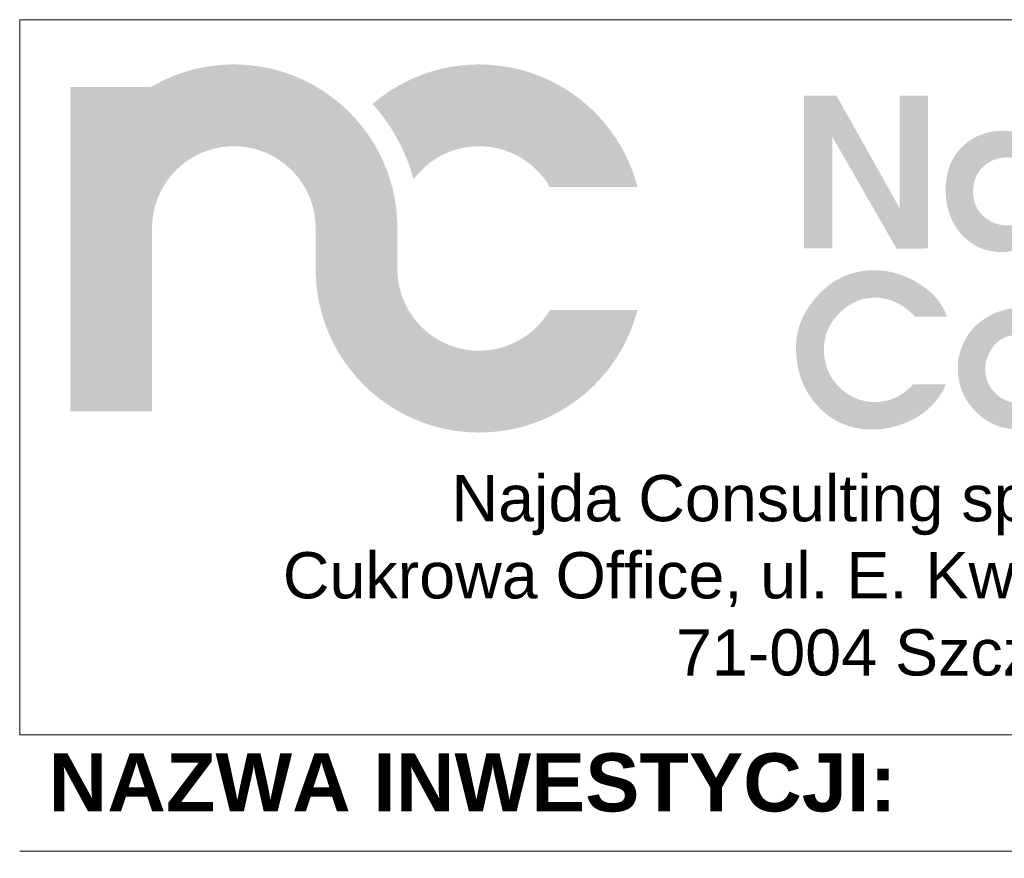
# Model space of a CAD drawing. Header units: millimetres. Extents: x 8949 to 18258, y -1077 to 30686.
# Tile 85 of 89: x 15799 to 16140, y 28786 to 29076. Entities that reach past the tile are written whole.
import ezdxf

# ---------------------------------------------------------------- set-up
doc = ezdxf.new("R2010")
doc.units = ezdxf.units.MM
doc.set_wipeout_variables(frame=1)
doc.layers.add('0A_OCIEPLENIE', color=30, linetype='Continuous', lineweight=9)
doc.layers.add('0A_TABELKA', color=7, linetype='Continuous', lineweight=0)
doc.styles.add('Arial', font='arial.ttf')

# ---------------------------------------------------------------- blocks, each defined once
blk = doc.blocks.new('G$C46E6ED60')
at = {"true_color": 0x142354}
for points in [[(209.95, 38.88), (206.36, 39), (202.83, 39.36), (199.37, 39.95), (195.99, 40.76), (192.71, 41.78), (189.52, 43.01), (186.43, 44.43), (183.46, 46.05), (180.6, 47.85), (177.87, 49.82), (175.28, 51.96), (172.83, 54.26), (170.54, 56.7), (168.4, 59.3), (166.43, 62.02), (164.63, 64.88), (163.01, 67.85), (161.59, 70.94), (160.36, 74.13), (159.34, 77.42), (158.53, 80.79), (157.94, 84.25), (157.58, 87.78), (157.46, 91.37), (157.46, 117.61), (157.46, 117.65), (157.46, 117.86), (157.46, 118.08), (157.46, 118.29), (157.46, 118.51), (157.46, 118.72), (157.45, 118.94), (157.45, 119.16), (157.45, 119.37), (157.44, 119.58), (157.44, 119.8), (157.43, 120.01), (157.43, 120.23), (157.42, 120.44), (157.41, 120.66), (157.41, 120.87), (157.4, 121.08), (157.39, 121.3), (157.38, 121.51), (157.38, 121.73), (157.37, 121.94), (157.36, 122.15), (157.35, 122.37), (157.34, 122.58), (157.33, 122.8), (157.33, 122.88), (157.32, 122.96), (157.32, 123.04), (157.31, 123.12), (157.31, 123.21), (157.3, 123.29), (157.3, 123.37), (157.29, 123.45), (157.29, 123.53), (157.28, 123.61), (157.27, 123.7), (157.27, 123.78), (157.26, 123.86), (157.26, 123.94), (157.25, 124.02), (157.24, 124.1), (157.24, 124.18), (157.23, 124.27), (157.22, 124.35), (157.22, 124.43), (157.21, 124.51), (157.2, 124.59), (157.2, 124.67), (157.19, 124.75), (157.18, 124.88), (157.17, 125.01), (157.17, 125.14), (157.16, 125.28), (157.15, 125.41), (157.14, 125.54), (157.13, 125.67), (157.12, 125.8), (157.11, 125.93), (157.1, 126.06), (157.1, 126.19), (157.09, 126.33), (157.08, 126.46), (157.07, 126.59), (157.06, 126.72), (157.05, 126.85), (157.04, 126.98), (157.03, 127.11), (157.02, 127.24), (157, 127.37), (156.99, 127.5), (156.98, 127.63), (156.97, 127.76), (156.96, 127.89), (156.95, 127.99), (156.94, 128.09), (156.93, 128.19), (156.92, 128.29), (156.9, 128.38), (156.89, 128.48), (156.88, 128.58), (156.87, 128.68), (156.86, 128.77), (156.85, 128.87), (156.84, 128.97), (156.83, 129.07), (156.82, 129.16), (156.8, 129.26), (156.79, 129.36), (156.78, 129.46), (156.77, 129.55), (156.76, 129.65), (156.75, 129.75), (156.73, 129.84), (156.72, 129.94), (156.71, 130.04), (156.7, 130.14), (156.69, 130.23), (156.67, 130.34), (156.66, 130.46), (156.64, 130.57), (156.63, 130.68), (156.62, 130.79), (156.6, 130.9), (156.59, 131.02), (156.57, 131.13), (156.56, 131.24), (156.55, 131.35), (156.53, 131.46), (156.52, 131.57), (156.5, 131.69), (156.49, 131.8), (156.48, 131.91), (156.46, 132.02), (156.45, 132.13), (156.43, 132.24), (156.42, 132.35), (156.4, 132.46), (156.39, 132.57), (156.38, 132.68), (156.36, 132.79), (156.35, 132.9), (156.33, 133.01), (156.31, 133.11), (156.3, 133.22), (156.28, 133.33), (156.27, 133.43), (156.25, 133.54), (156.23, 133.64), (156.22, 133.75), (156.2, 133.86), (156.18, 133.96), (156.16, 134.07), (156.15, 134.17), (156.13, 134.28), (156.11, 134.38), (156.09, 134.49), (156.07, 134.6), (156.06, 134.7), (156.04, 134.81), (156.02, 134.91), (156, 135.02), (155.98, 135.13), (155.96, 135.23), (155.94, 135.34), (155.93, 135.44), (155.91, 135.54), (155.89, 135.64), (155.87, 135.74), (155.86, 135.84), (155.84, 135.93), (155.82, 136.03), (155.81, 136.13), (155.79, 136.23), (155.77, 136.33), (155.75, 136.43), (155.74, 136.53), (155.72, 136.63), (155.7, 136.72), (155.68, 136.82), (155.67, 136.92), (155.65, 137.02), (155.63, 137.12), (155.61, 137.22), (155.59, 137.32), (155.58, 137.41), (155.56, 137.51), (155.54, 137.61), (155.52, 137.71), (155.5, 137.81), (155.48, 137.92), (155.45, 138.03), (155.43, 138.14), (155.41, 138.26), (155.39, 138.37), (155.36, 138.48), (155.34, 138.59), (155.32, 138.7), (155.3, 138.82), (155.27, 138.93), (155.25, 139.04), (155.23, 139.15), (155.2, 139.26), (155.18, 139.37), (155.15, 139.49), (155.13, 139.6), (155.11, 139.71), (155.08, 139.82), (155.06, 139.93), (155.04, 140.04), (155.01, 140.15), (154.99, 140.26), (154.96, 140.38), (154.94, 140.49), (154.92, 140.58), (154.9, 140.67), (154.88, 140.76), (154.86, 140.84), (154.84, 140.93), (154.82, 141.02), (154.8, 141.11), (154.78, 141.2), (154.76, 141.29), (154.74, 141.38), (154.71, 141.47), (154.69, 141.56), (154.67, 141.65), (154.65, 141.74), (154.63, 141.83), (154.61, 141.92), (154.59, 142), (154.57, 142.09), (154.55, 142.18), (154.53, 142.27), (154.51, 142.36), (154.49, 142.45), (154.46, 142.54), (154.44, 142.63), (154.41, 142.74), (154.38, 142.86), (154.35, 142.97), (154.32, 143.09), (154.3, 143.2), (154.27, 143.32), (154.24, 143.43), (154.21, 143.55), (154.18, 143.67), (154.15, 143.78), (154.12, 143.9), (154.09, 144.01), (154.06, 144.13), (154.03, 144.24), (154, 144.36), (153.97, 144.48), (153.94, 144.59), (153.9, 144.71), (153.87, 144.82), (153.84, 144.94), (153.81, 145.05), (153.78, 145.17), (153.75, 145.28), (153.72, 145.4), (153.7, 145.48), (153.67, 145.56), (153.65, 145.64), (153.63, 145.72), (153.61, 145.8), (153.59, 145.88), (153.56, 145.96), (153.54, 146.04), (153.52, 146.12), (153.5, 146.2), (153.47, 146.28), (153.45, 146.36), (153.43, 146.44), (153.4, 146.52), (153.38, 146.6), (153.36, 146.68), (153.33, 146.76), (153.31, 146.84), (153.29, 146.92), (153.26, 147), (153.24, 147.08), (153.22, 147.16), (153.19, 147.24), (153.17, 147.32), (153.13, 147.44), (153.1, 147.56), (153.06, 147.68), (153.03, 147.8), (152.99, 147.93), (152.96, 148.05), (152.92, 148.17), (152.88, 148.29), (152.85, 148.41), (152.81, 148.53), (152.77, 148.65), (152.74, 148.77), (152.7, 148.89), (152.66, 149.01), (152.62, 149.13), (152.59, 149.25), (152.55, 149.37), (152.51, 149.49), (152.47, 149.61), (152.43, 149.73), (152.39, 149.85), (152.36, 149.97), (152.32, 150.09), (152.28, 150.21), (152.26, 150.28), (152.23, 150.35), (152.21, 150.42), (152.19, 150.49), (152.16, 150.55), (152.14, 150.62), (152.12, 150.69), (152.09, 150.76), (152.07, 150.83), (152.05, 150.9), (152.02, 150.97), (152, 151.04), (151.98, 151.11), (151.95, 151.18), (151.93, 151.25), (151.91, 151.32), (151.88, 151.39), (151.86, 151.45), (151.83, 151.52), (151.81, 151.59), (151.79, 151.66), (151.76, 151.73), (151.74, 151.8), (151.71, 151.87), (151.67, 152), (151.62, 152.12), (151.58, 152.25), (151.54, 152.38), (151.49, 152.5), (151.45, 152.63), (151.4, 152.76), (151.36, 152.89), (151.31, 153.01), (151.27, 153.14), (151.22, 153.27), (151.18, 153.39), (151.13, 153.52), (151.09, 153.65), (151.04, 153.77), (151, 153.9), (150.95, 154.02), (150.9, 154.15), (150.86, 154.28), (150.81, 154.4), (150.76, 154.53), (150.72, 154.65), (150.67, 154.78), (150.62, 154.91), (150.6, 154.96), (150.58, 155.02), (150.56, 155.07), (150.54, 155.13), (150.51, 155.18), (150.49, 155.24), (150.47, 155.29), (150.45, 155.35), (150.43, 155.41), (150.41, 155.46), (150.38, 155.52), (150.36, 155.57), (150.34, 155.63), (150.32, 155.68), (150.29, 155.74), (150.27, 155.79), (150.25, 155.85), (150.23, 155.9), (150.21, 155.96), (150.18, 156.01), (150.16, 156.07), (150.14, 156.12), (150.12, 156.18), (150.1, 156.23), (150.04, 156.37), (149.99, 156.51), (149.93, 156.64), (149.88, 156.78), (149.82, 156.92), (149.77, 157.05), (149.71, 157.19), (149.66, 157.33), (149.6, 157.46), (149.55, 157.6), (149.49, 157.73), (149.44, 157.87), (149.38, 158.01), (149.33, 158.14), (149.27, 158.28), (149.22, 158.41), (149.16, 158.55), (149.1, 158.68), (149.05, 158.82), (148.99, 158.95), (148.93, 159.09), (148.88, 159.22), (148.82, 159.36), (148.76, 159.5), (148.74, 159.53), (148.73, 159.57), (148.71, 159.6), (148.7, 159.64), (148.68, 159.67), (148.66, 159.71), (148.65, 159.74), (148.63, 159.78), (148.61, 159.81), (148.6, 159.85), (148.58, 159.88), (148.56, 159.92), (148.55, 159.95), (148.53, 159.99), (148.52, 160.02), (148.5, 160.06), (148.48, 160.09), (148.47, 160.13), (148.45, 160.16), (148.43, 160.2), (148.42, 160.23), (148.4, 160.27), (148.38, 160.31), (148.37, 160.34), (147.13, 163.01), (145.83, 165.63), (144.45, 168.21), (143.01, 170.75), (141.49, 173.24), (139.91, 175.69), (138.27, 178.09), (136.56, 180.44), (134.79, 182.75), (132.95, 185), (131.06, 187.2), (129.1, 189.34), (127.09, 191.43), (125.02, 193.46), (122.9, 195.44), (120.72, 197.36), (118.49, 199.22), (116.21, 201.01), (113.88, 202.75), (111.5, 204.42), (109.07, 206.02), (106.59, 207.56), (104.07, 209.04), (101.5, 210.44), (101.48, 210.45), (101.45, 210.47), (101.42, 210.48), (101.4, 210.49), (101.37, 210.51), (101.34, 210.52), (101.32, 210.54), (101.29, 210.55), (101.27, 210.56), (101.24, 210.58), (101.21, 210.59), (101.19, 210.6), (101.16, 210.62), (101.13, 210.63), (101.11, 210.64), (101.08, 210.66), (101.06, 210.67), (101.03, 210.68), (101, 210.7), (100.98, 210.71), (100.95, 210.72), (100.92, 210.74), (100.9, 210.75), (100.87, 210.76), (100.7, 210.85), (100.53, 210.94), (100.36, 211.03), (100.2, 211.11), (100.03, 211.2), (99.86, 211.29), (99.69, 211.37), (99.52, 211.46), (99.35, 211.54), (99.18, 211.63), (99.01, 211.72), (98.84, 211.8), (98.67, 211.88), (98.49, 211.97), (98.32, 212.05), (98.15, 212.14), (97.98, 212.22), (97.81, 212.3), (97.64, 212.38), (97.47, 212.46), (97.3, 212.55), (97.12, 212.63), (96.95, 212.71), (96.78, 212.79), (96.73, 212.81), (96.69, 212.83), (96.64, 212.85), (96.6, 212.87), (96.55, 212.89), (96.5, 212.91), (96.46, 212.93), (96.41, 212.96), (96.36, 212.98), (96.32, 213), (96.27, 213.02), (96.23, 213.04), (96.18, 213.06), (96.13, 213.08), (96.09, 213.1), (96.04, 213.12), (95.99, 213.14), (95.95, 213.16), (95.9, 213.18), (95.86, 213.2), (95.81, 213.22), (95.76, 213.24), (95.72, 213.26), (95.67, 213.28), (95.52, 213.35), (95.36, 213.42), (95.21, 213.5), (95.05, 213.57), (94.9, 213.63), (94.74, 213.7), (94.58, 213.77), (94.43, 213.84), (94.27, 213.91), (94.12, 213.98), (93.96, 214.05), (93.8, 214.11), (93.65, 214.18), (93.49, 214.25), (93.33, 214.32), (93.18, 214.38), (93.02, 214.45), (92.86, 214.52), (92.7, 214.58), (92.54, 214.65), (92.39, 214.71), (92.23, 214.78), (92.07, 214.84), (91.91, 214.91), (91.85, 214.93), (91.79, 214.95), (91.74, 214.98), (91.68, 215), (91.62, 215.03), (91.56, 215.05), (91.5, 215.07), (91.44, 215.1), (91.38, 215.12), (91.32, 215.14), (91.27, 215.17), (91.21, 215.19), (91.15, 215.21), (91.09, 215.24), (91.03, 215.26), (90.97, 215.28), (90.91, 215.3), (90.85, 215.33), (90.79, 215.35), (90.73, 215.37), (90.67, 215.4), (90.61, 215.42), (90.55, 215.44), (90.5, 215.47), (90.35, 215.52), (90.2, 215.58), (90.05, 215.64), (89.9, 215.69), (89.75, 215.75), (89.61, 215.8), (89.46, 215.86), (89.31, 215.92), (89.16, 215.97), (89.01, 216.03), (88.87, 216.08), (88.72, 216.14), (88.57, 216.19), (88.42, 216.25), (88.27, 216.3), (88.13, 216.35), (87.98, 216.41), (87.83, 216.46), (87.68, 216.51), (87.53, 216.57), (87.38, 216.62), (87.23, 216.67), (87.08, 216.72), (86.94, 216.77), (86.87, 216.8), (86.8, 216.82), (86.73, 216.85), (86.66, 216.87), (86.59, 216.89), (86.52, 216.92), (86.45, 216.94), (86.38, 216.97), (86.31, 216.99), (86.24, 217.01), (86.17, 217.04), (86.1, 217.06), (86.04, 217.09), (85.97, 217.11), (85.9, 217.13), (85.83, 217.16), (85.76, 217.18), (85.69, 217.2), (85.62, 217.23), (85.55, 217.25), (85.48, 217.27), (85.41, 217.3), (85.34, 217.32), (85.27, 217.34), (85.12, 217.39), (84.98, 217.44), (84.84, 217.48), (84.7, 217.53), (84.55, 217.57), (84.41, 217.62), (84.27, 217.66), (84.12, 217.71), (83.98, 217.75), (83.84, 217.8), (83.7, 217.84), (83.55, 217.89), (83.41, 217.93), (83.27, 217.98), (83.12, 218.02), (82.98, 218.06), (82.84, 218.11), (82.69, 218.15), (82.55, 218.19), (82.4, 218.24), (82.26, 218.28), (82.12, 218.32), (81.97, 218.36), (81.83, 218.41), (81.75, 218.43), (81.68, 218.45), (81.6, 218.47), (81.52, 218.49), (81.45, 218.52), (81.37, 218.54), (81.29, 218.56), (81.22, 218.58), (81.14, 218.6), (81.06, 218.62), (80.98, 218.65), (80.91, 218.67), (80.83, 218.69), (80.75, 218.71), (80.68, 218.73), (80.6, 218.76), (80.52, 218.78), (80.44, 218.8), (80.37, 218.82), (80.29, 218.84), (80.21, 218.86), (80.13, 218.89), (80.06, 218.91), (79.98, 218.93), (79.84, 218.97), (79.7, 219), (79.56, 219.04), (79.42, 219.08), (79.28, 219.11), (79.14, 219.15), (79, 219.19), (78.86, 219.22), (78.72, 219.26), (78.58, 219.29), (78.44, 219.33), (78.3, 219.36), (78.16, 219.4), (78.02, 219.43), (77.87, 219.47), (77.73, 219.5), (77.59, 219.54), (77.45, 219.57), (77.31, 219.61), (77.17, 219.64), (77.03, 219.68), (76.88, 219.71), (76.74, 219.74), (76.6, 219.78), (76.52, 219.8), (76.44, 219.82), (76.36, 219.84), (76.27, 219.86), (76.19, 219.87), (76.11, 219.89), (76.03, 219.91), (75.94, 219.93), (75.86, 219.95), (75.78, 219.97), (75.7, 219.99), (75.61, 220.01), (75.53, 220.03), (75.45, 220.05), (75.37, 220.07), (75.28, 220.09), (75.2, 220.1), (75.12, 220.12), (75.03, 220.14), (74.95, 220.16), (74.87, 220.18), (74.79, 220.2), (74.7, 220.21), (74.62, 220.23), (74.48, 220.26), (74.34, 220.29), (74.2, 220.32), (74.06, 220.35), (73.92, 220.38), (73.78, 220.41), (73.64, 220.44), (73.5, 220.46), (73.36, 220.49), (73.22, 220.52), (73.08, 220.55), (72.94, 220.57), (72.8, 220.6), (72.66, 220.63), (72.52, 220.65), (72.37, 220.68), (72.23, 220.71), (72.09, 220.73), (71.95, 220.76), (71.81, 220.78), (71.67, 220.81), (71.53, 220.83), (71.38, 220.86), (71.24, 220.89), (71.16, 220.9), (71.07, 220.92), (70.98, 220.93), (70.9, 220.95), (70.81, 220.96), (70.73, 220.98), (70.64, 220.99), (70.56, 221.01), (70.47, 221.03), (70.38, 221.04), (70.3, 221.06), (70.21, 221.07), (70.13, 221.09), (70.04, 221.1), (69.96, 221.12), (69.87, 221.13), (69.79, 221.15), (69.7, 221.16), (69.62, 221.18), (69.53, 221.19), (69.45, 221.21), (69.36, 221.22), (69.28, 221.24), (69.19, 221.25), (69.05, 221.27), (68.9, 221.3), (68.76, 221.32), (68.62, 221.34), (68.47, 221.36), (68.33, 221.38), (68.18, 221.4), (68.04, 221.42), (67.89, 221.45), (67.75, 221.47), (67.6, 221.49), (67.46, 221.51), (67.31, 221.52), (67.17, 221.54), (67.02, 221.56), (66.88, 221.58), (66.73, 221.6), (66.59, 221.62), (66.44, 221.64), (66.3, 221.66), (66.15, 221.68), (66.01, 221.69), (65.86, 221.71), (65.72, 221.73), (65.63, 221.74), (65.55, 221.75), (65.47, 221.76), (65.38, 221.78), (65.3, 221.79), (65.21, 221.8), (65.13, 221.81), (65.04, 221.82), (64.96, 221.83), (64.87, 221.84), (64.79, 221.85), (64.71, 221.86), (64.62, 221.88), (64.54, 221.89), (64.45, 221.9), (64.37, 221.91), (64.28, 221.92), (64.2, 221.93), (64.11, 221.94), (64.03, 221.95), (63.95, 221.96), (63.86, 221.97), (63.78, 221.98), (63.69, 221.98), (63.54, 222), (63.38, 222.02), (63.22, 222.03), (63.06, 222.05), (62.91, 222.07), (62.75, 222.08), (62.59, 222.1), (62.43, 222.11), (62.27, 222.12), (62.11, 222.14), (61.96, 222.15), (61.8, 222.16), (61.64, 222.17), (61.48, 222.19), (61.32, 222.2), (61.16, 222.21), (61, 222.22), (60.84, 222.23), (60.68, 222.24), (60.53, 222.26), (60.37, 222.27), (60.21, 222.28), (60.05, 222.29), (59.89, 222.3), (59.82, 222.3), (59.74, 222.31), (59.67, 222.32), (59.6, 222.32), (59.52, 222.33), (59.45, 222.33), (59.37, 222.34), (59.3, 222.35), (59.23, 222.35), (59.15, 222.36), (59.08, 222.37), (59.01, 222.37), (58.93, 222.38), (58.86, 222.38), (58.78, 222.39), (58.71, 222.4), (58.64, 222.4), (58.56, 222.41), (58.49, 222.41), (58.41, 222.42), (58.34, 222.42), (58.27, 222.43), (58.19, 222.43), (58.12, 222.44), (57.88, 222.45), (57.65, 222.46), (57.42, 222.47), (57.18, 222.48), (56.95, 222.49), (56.71, 222.5), (56.48, 222.51), (56.25, 222.52), (56.01, 222.53), (55.78, 222.54), (55.54, 222.54), (55.31, 222.55), (55.07, 222.56), (54.84, 222.56), (54.6, 222.57), (54.37, 222.57), (54.13, 222.57), (53.9, 222.58), (53.66, 222.58), (53.42, 222.58), (53.19, 222.58), (52.95, 222.59), (52.71, 222.59), (52.48, 222.59), (50.07, 222.56), (47.67, 222.48), (45.28, 222.34), (42.91, 222.16), (40.55, 221.92), (38.21, 221.62), (35.89, 221.28), (33.58, 220.89), (31.3, 220.44), (29.02, 219.95), (26.77, 219.41), (24.54, 218.82), (22.33, 218.18), (20.13, 217.5), (17.96, 216.76), (15.81, 215.99), (13.68, 215.17), (11.57, 214.3), (9.49, 213.39), (7.43, 212.43), (5.4, 211.44), (3.39, 210.4), (1.4, 209.32), (-0.56, 208.2), (-52.49, 208.2), (-52.49, 117.87), (-52.49, 117.86), (-52.49, 117.85), (-52.49, 117.84), (-52.49, 117.83), (-52.49, 117.82), (-52.49, 117.8), (-52.49, 117.79), (-52.49, 117.78), (-52.49, 117.77), (-52.49, 117.76), (-52.49, 117.75), (-52.49, 117.74), (-52.49, 117.73), (-52.49, 117.72), (-52.49, 117.71), (-52.49, 117.7), (-52.49, 117.69), (-52.49, 117.68), (-52.5, 117.67), (-52.5, 117.66), (-52.5, 117.64), (-52.5, 117.63), (-52.5, 117.62), (-52.5, 117.61), (-52.49, 117.61), (-52.49, 0), (0, 0), (0, 117.74), (0.13, 121.33), (0.49, 124.85), (1.09, 128.3), (1.9, 131.67), (2.93, 134.95), (4.16, 138.13), (5.59, 141.21), (7.2, 144.18), (9, 147.02), (10.97, 149.74), (13.11, 152.33), (15.41, 154.77), (17.86, 157.06), (20.45, 159.2), (23.17, 161.16), (26.02, 162.96), (28.99, 164.57), (32.08, 165.99), (35.26, 167.21), (38.54, 168.23), (41.91, 169.04), (45.37, 169.62), (48.89, 169.98), (52.48, 170.1), (52.7, 170.1), (52.93, 170.1), (53.16, 170.1), (53.38, 170.09), (53.61, 170.09), (53.84, 170.08), (54.06, 170.08), (54.29, 170.07), (54.51, 170.06), (54.73, 170.05), (54.96, 170.04), (55.18, 170.03), (55.41, 170.02), (55.63, 170.01), (55.85, 169.99), (56.07, 169.98), (56.3, 169.96), (56.52, 169.94), (56.74, 169.93), (56.96, 169.91), (57.18, 169.89), (57.4, 169.87), (57.63, 169.85), (57.85, 169.83), (60.66, 169.47), (63.42, 168.96), (66.13, 168.31), (68.78, 167.52), (71.37, 166.59), (73.9, 165.54), (76.36, 164.36), (78.75, 163.06), (81.05, 161.64), (83.28, 160.1), (85.42, 158.46), (87.48, 156.71), (89.44, 154.86), (91.3, 152.91), (93.07, 150.87), (94.72, 148.73), (96.27, 146.52), (97.71, 144.22), (99.02, 141.84), (100.22, 139.39), (101.29, 136.87), (102.24, 134.29), (103.05, 131.64), (103.72, 128.94), (103.72, 128.91), (103.73, 128.88), (103.74, 128.85), (103.74, 128.82), (103.75, 128.79), (103.76, 128.76), (103.77, 128.73), (103.77, 128.7), (103.78, 128.67), (103.79, 128.64), (103.8, 128.61), (103.81, 128.58), (103.81, 128.55), (103.82, 128.52), (103.83, 128.49), (103.84, 128.46), (103.85, 128.43), (103.86, 128.4), (103.86, 128.37), (103.87, 128.34), (103.88, 128.31), (103.89, 128.28), (103.89, 128.25), (103.9, 128.22), (103.93, 128.07), (103.96, 127.92), (103.99, 127.77), (104.02, 127.62), (104.04, 127.46), (104.07, 127.31), (104.09, 127.16), (104.12, 127.01), (104.14, 126.86), (104.17, 126.71), (104.19, 126.55), (104.21, 126.4), (104.24, 126.25), (104.26, 126.1), (104.28, 125.94), (104.3, 125.79), (104.32, 125.64), (104.34, 125.49), (104.36, 125.33), (104.38, 125.18), (104.4, 125.03), (104.42, 124.87), (104.44, 124.72), (104.46, 124.57), (104.47, 124.5), (104.48, 124.44), (104.49, 124.37), (104.5, 124.31), (104.51, 124.24), (104.52, 124.18), (104.53, 124.11), (104.54, 124.05), (104.55, 123.98), (104.56, 123.92), (104.57, 123.85), (104.58, 123.79), (104.6, 123.72), (104.61, 123.66), (104.62, 123.59), (104.63, 123.53), (104.64, 123.46), (104.65, 123.4), (104.66, 123.33), (104.66, 123.27), (104.67, 123.2), (104.68, 123.14), (104.69, 123.07), (104.7, 123.01), (104.71, 122.88), (104.72, 122.76), (104.73, 122.64), (104.74, 122.52), (104.75, 122.4), (104.75, 122.28), (104.76, 122.15), (104.77, 122.03), (104.77, 121.91), (104.78, 121.78), (104.79, 121.66), (104.79, 121.54), (104.8, 121.42), (104.8, 121.29), (104.81, 121.17), (104.81, 121.05), (104.81, 120.92), (104.82, 120.8), (104.82, 120.68), (104.83, 120.55), (104.83, 120.43), (104.84, 120.31), (104.85, 120.19), (104.85, 120.06), (104.86, 119.96), (104.86, 119.86), (104.87, 119.76), (104.87, 119.66), (104.88, 119.55), (104.88, 119.45), (104.89, 119.35), (104.9, 119.25), (104.9, 119.15), (104.91, 119.04), (104.92, 118.94), (104.92, 118.84), (104.93, 118.74), (104.94, 118.64), (104.94, 118.54), (104.95, 118.43), (104.95, 118.33), (104.96, 118.23), (104.96, 118.13), (104.97, 118.02), (104.97, 117.92), (104.97, 117.82), (104.97, 117.72), (104.98, 117.61), (104.98, 91.37), (105.22, 84.18), (105.93, 77.12), (107.11, 70.21), (108.72, 63.46), (110.77, 56.89), (113.22, 50.51), (116.08, 44.33), (119.31, 38.39), (122.9, 32.68), (126.85, 27.22), (131.13, 22.04), (135.72, 17.14), (140.62, 12.54), (145.8, 8.27), (151.26, 4.32), (156.97, 0.73), (162.92, -2.51), (169.09, -5.36), (175.47, -7.81), (182.04, -9.86), (188.79, -11.47), (195.71, -12.65), (202.76, -13.36), (209.95, -13.61), (216.02, -13.43), (222, -12.92), (227.88, -12.08), (233.66, -10.92), (239.31, -9.45), (244.83, -7.67), (250.22, -5.61), (255.46, -3.26), (260.54, -0.63), (265.46, 2.25), (270.2, 5.39), (274.76, 8.78), (279.12, 12.4), (283.28, 16.25), (287.22, 20.32), (290.95, 24.59), (294.44, 29.06), (297.69, 33.72), (300.69, 38.56), (303.43, 43.57), (305.9, 48.74), (308.1, 54.06), (310, 59.53), (311.61, 65.12), (255.36, 65.12), (254.18, 63.19), (252.93, 61.32), (251.6, 59.5), (250.19, 57.74), (248.71, 56.04), (247.17, 54.41), (245.55, 52.85), (243.87, 51.35), (242.12, 49.93), (240.32, 48.59), (238.45, 47.32), (236.53, 46.12), (234.56, 45.02), (232.53, 43.99), (230.46, 43.05), (228.34, 42.2), (226.17, 41.44), (223.96, 40.78), (221.71, 40.21), (219.43, 39.74), (217.1, 39.37), (214.75, 39.1), (212.36, 38.94)], [(413.37, 41.44), (413.39, 42.81), (413.46, 44.18), (413.57, 45.55), (413.72, 46.91), (413.92, 48.26), (414.17, 49.61), (414.45, 50.95), (414.78, 52.29), (415.16, 53.62), (415.58, 54.95), (416.04, 56.27), (416.55, 57.58), (417.1, 58.89), (417.7, 60.19), (418.34, 61.49), (419.03, 62.79), (419.76, 64.07), (420.53, 65.35), (421.35, 66.63), (422.21, 67.9), (423.11, 69.17), (424.06, 70.42), (425.06, 71.68), (426.1, 72.93), (427.36, 74.36), (428.64, 75.74), (429.96, 77.05), (431.3, 78.3), (432.67, 79.49), (434.07, 80.63), (435.49, 81.69), (436.94, 82.7), (438.42, 83.65), (439.92, 84.53), (441.46, 85.36), (443.02, 86.12), (444.6, 86.83), (446.22, 87.47), (447.86, 88.05), (449.53, 88.57), (451.22, 89.03), (452.94, 89.42), (454.69, 89.76), (456.47, 90.03), (458.28, 90.25), (460.11, 90.4), (461.97, 90.49), (463.85, 90.52), (465.01, 90.51), (466.16, 90.47), (467.32, 90.4), (468.47, 90.31), (469.62, 90.18), (470.76, 90.03), (471.91, 89.86), (473.05, 89.65), (474.19, 89.42), (475.33, 89.17), (476.46, 88.88), (477.59, 88.57), (478.72, 88.23), (479.85, 87.87), (480.98, 87.47), (482.1, 87.05), (483.22, 86.6), (484.34, 86.13), (485.46, 85.63), (486.57, 85.1), (487.68, 84.54), (488.79, 83.96), (489.9, 83.35), (491, 82.71), (492.22, 81.97), (493.4, 81.22), (494.55, 80.45), (495.66, 79.67), (496.73, 78.87), (497.77, 78.06), (498.77, 77.23), (499.73, 76.38), (500.66, 75.52), (501.55, 74.64), (502.41, 73.75), (503.23, 72.84), (504.01, 71.92), (504.75, 70.98), (505.46, 70.02), (506.14, 69.05), (506.77, 68.06), (507.37, 67.06), (507.94, 66.04), (508.46, 65.01), (508.96, 63.96), (509.41, 62.89), (509.83, 61.81), (510.21, 60.72), (489.68, 60.72), (489.21, 61.23), (488.73, 61.73), (488.25, 62.22), (487.76, 62.7), (487.27, 63.17), (486.78, 63.62), (486.29, 64.07), (485.79, 64.5), (485.29, 64.93), (484.79, 65.34), (484.28, 65.74), (483.77, 66.13), (483.26, 66.51), (482.75, 66.87), (482.23, 67.23), (481.71, 67.57), (481.18, 67.91), (480.66, 68.23), (480.13, 68.54), (479.59, 68.84), (479.06, 69.13), (478.52, 69.4), (477.98, 69.67), (477.43, 69.92), (476.88, 70.17), (476.34, 70.4), (475.79, 70.62), (475.24, 70.84), (474.69, 71.04), (474.14, 71.23), (473.58, 71.41), (473.03, 71.58), (472.48, 71.74), (471.93, 71.89), (471.37, 72.03), (470.82, 72.16), (470.26, 72.28), (469.71, 72.39), (469.15, 72.49), (468.59, 72.58), (468.04, 72.66), (467.48, 72.72), (466.92, 72.78), (466.36, 72.83), (465.8, 72.86), (465.24, 72.89), (464.68, 72.9), (464.11, 72.91), (463.03, 72.89), (461.95, 72.84), (460.88, 72.75), (459.83, 72.63), (458.79, 72.48), (457.76, 72.29), (456.74, 72.06), (455.73, 71.8), (454.73, 71.5), (453.75, 71.17), (452.77, 70.81), (451.81, 70.41), (450.86, 69.98), (449.92, 69.51), (448.99, 69.01), (448.07, 68.47), (447.16, 67.9), (446.27, 67.29), (445.38, 66.65), (444.51, 65.97), (443.65, 65.26), (442.8, 64.52), (441.96, 63.74), (441.13, 62.93), (440.33, 62.09), (439.56, 61.24), (438.82, 60.38), (438.11, 59.51), (437.45, 58.63), (436.81, 57.74), (436.21, 56.84), (435.65, 55.92), (435.11, 55), (434.62, 54.07), (434.16, 53.12), (433.73, 52.16), (433.33, 51.2), (432.97, 50.22), (432.65, 49.23), (432.36, 48.23), (432.1, 47.22), (431.88, 46.2), (431.69, 45.17), (431.54, 44.13), (431.42, 43.08), (431.33, 42.02), (431.28, 40.94), (431.26, 39.86), (431.28, 38.63), (431.33, 37.43), (431.42, 36.23), (431.54, 35.06), (431.7, 33.91), (431.89, 32.77), (432.12, 31.65), (432.38, 30.54), (432.68, 29.46), (433.01, 28.39), (433.38, 27.34), (433.78, 26.3), (434.22, 25.29), (434.69, 24.29), (435.19, 23.31), (435.74, 22.34), (436.31, 21.4), (436.93, 20.47), (437.57, 19.56), (438.25, 18.66), (438.97, 17.79), (439.72, 16.93), (440.51, 16.09), (441.33, 15.26), (442.13, 14.51), (442.95, 13.79), (443.77, 13.1), (444.61, 12.44), (445.47, 11.81), (446.33, 11.22), (447.21, 10.65), (448.1, 10.12), (449, 9.63), (449.92, 9.16), (450.85, 8.73), (451.79, 8.32), (452.75, 7.96), (453.72, 7.62), (454.7, 7.31), (455.69, 7.04), (456.7, 6.8), (457.72, 6.59), (458.75, 6.41), (459.8, 6.27), (460.86, 6.16), (461.93, 6.08), (463.02, 6.03), (464.11, 6.01), (465.28, 6.03), (466.43, 6.09), (467.57, 6.19), (468.69, 6.33), (469.8, 6.51), (470.9, 6.72), (471.99, 6.98), (473.06, 7.28), (474.13, 7.61), (475.17, 7.99), (476.21, 8.4), (477.23, 8.86), (478.24, 9.35), (479.24, 9.88), (480.22, 10.46), (481.19, 11.07), (482.15, 11.72), (483.09, 12.42), (484.02, 13.15), (484.94, 13.92), (485.85, 14.73), (486.74, 15.58), (487.62, 16.47), (488.49, 17.4), (509.69, 17.4), (509.12, 16.16), (508.52, 14.94), (507.9, 13.74), (507.24, 12.57), (506.56, 11.43), (505.84, 10.31), (505.1, 9.22), (504.33, 8.16), (503.52, 7.12), (502.69, 6.1), (501.83, 5.12), (500.94, 4.15), (500.02, 3.22), (499.07, 2.31), (498.09, 1.42), (497.08, 0.56), (496.05, -0.27), (494.98, -1.08), (493.88, -1.86), (492.76, -2.62), (491.6, -3.35), (490.42, -4.05), (489.2, -4.73), (487.96, -5.39), (486.94, -5.89), (485.91, -6.38), (484.89, -6.84), (483.85, -7.29), (482.81, -7.71), (481.76, -8.11), (480.71, -8.48), (479.66, -8.84), (478.59, -9.18), (477.53, -9.49), (476.45, -9.78), (475.37, -10.05), (474.29, -10.3), (473.2, -10.53), (472.1, -10.73), (471, -10.92), (469.9, -11.08), (468.78, -11.22), (467.67, -11.34), (466.54, -11.43), (465.41, -11.51), (464.28, -11.56), (463.14, -11.6), (461.99, -11.61), (460.31, -11.58), (458.66, -11.51), (457.03, -11.38), (455.42, -11.21), (453.83, -10.99), (452.27, -10.72), (450.72, -10.39), (449.2, -10.02), (447.71, -9.6), (446.23, -9.13), (444.78, -8.61), (443.35, -8.04), (441.94, -7.42), (440.56, -6.75), (439.19, -6.03), (437.86, -5.26), (436.54, -4.44), (435.24, -3.57), (433.97, -2.66), (432.72, -1.69), (431.49, -0.67), (430.29, 0.4), (429.11, 1.51), (427.95, 2.68), (426.76, 3.95), (425.62, 5.25), (424.53, 6.58), (423.49, 7.95), (422.51, 9.34), (421.57, 10.76), (420.69, 12.21), (419.85, 13.69), (419.07, 15.2), (418.33, 16.74), (417.65, 18.31), (417.02, 19.91), (416.43, 21.54), (415.9, 23.2), (415.42, 24.89), (414.99, 26.61), (414.61, 28.36), (414.28, 30.14), (414, 31.94), (413.78, 33.78), (413.6, 35.65), (413.47, 37.55), (413.4, 39.48)]]:
    blk.add_hatch(color=179, dxfattribs=at).paths.add_polyline_path(points, is_closed=False)
at = {"true_color": 0x00adef}
blk.add_hatch(color=140, dxfattribs=at).paths.add_polyline_path([(209.95, 170.1), (212.36, 170.05), (214.75, 169.88), (217.1, 169.61), (219.42, 169.24), (221.71, 168.77), (223.96, 168.2), (226.17, 167.54), (228.33, 166.78), (230.45, 165.93), (232.53, 164.99), (234.55, 163.96), (236.53, 162.86), (238.45, 161.66), (240.31, 160.39), (242.12, 159.05), (243.87, 157.63), (245.55, 156.13), (247.16, 154.57), (248.71, 152.94), (250.19, 151.24), (251.6, 149.48), (252.93, 147.66), (254.18, 145.79), (255.36, 143.86), (311.61, 143.86), (310, 149.45), (308.1, 154.92), (305.9, 160.24), (303.43, 165.41), (300.69, 170.42), (297.69, 175.26), (294.44, 179.92), (290.95, 184.39), (287.22, 188.66), (283.28, 192.73), (279.12, 196.58), (274.76, 200.2), (270.2, 203.59), (265.46, 206.73), (260.54, 209.61), (255.46, 212.24), (250.22, 214.59), (244.83, 216.65), (239.31, 218.43), (233.66, 219.9), (227.88, 221.06), (222, 221.9), (216.02, 222.41), (209.95, 222.59), (206.7, 222.54), (203.47, 222.39), (200.26, 222.15), (197.09, 221.81), (193.94, 221.37), (190.83, 220.85), (187.74, 220.23), (184.69, 219.52), (181.68, 218.73), (178.7, 217.85), (175.75, 216.88), (172.85, 215.83), (169.99, 214.7), (167.17, 213.49), (164.39, 212.19), (161.66, 210.82), (158.97, 209.38), (156.33, 207.86), (153.74, 206.26), (151.2, 204.59), (148.72, 202.86), (146.28, 201.05), (143.9, 199.17), (141.58, 197.23), (143.09, 195.51), (144.57, 193.76), (146.01, 191.98), (147.42, 190.17), (148.8, 188.33), (150.15, 186.47), (151.45, 184.58), (152.73, 182.67), (153.96, 180.73), (155.16, 178.76), (156.33, 176.77), (157.45, 174.76), (158.54, 172.72), (159.59, 170.66), (160.6, 168.57), (161.57, 166.47), (162.5, 164.34), (163.39, 162.19), (164.24, 160.02), (165.05, 157.83), (165.82, 155.62), (166.54, 153.4), (167.23, 151.15), (167.87, 148.88), (169.09, 150.47), (170.37, 152), (171.71, 153.49), (173.11, 154.92), (174.55, 156.3), (176.05, 157.62), (177.6, 158.89), (179.19, 160.1), (180.83, 161.25), (182.52, 162.33), (184.25, 163.35), (186.02, 164.31), (187.83, 165.2), (189.68, 166.02), (191.57, 166.78), (193.49, 167.46), (195.45, 168.06), (197.44, 168.59), (199.45, 169.05), (201.5, 169.42), (203.58, 169.72), (205.68, 169.93), (207.8, 170.06)], is_closed=False)
at = {"true_color": 0x142354}
blk.add_hatch(color=179, dxfattribs=at).paths.add_polyline_path([(418.54, 202.51), (439.34, 202.51), (479.88, 130.32), (479.88, 202.51), (498.03, 202.51), (498.03, 104.49), (477.84, 104.46), (436.69, 176.12), (436.69, 104.49), (418.54, 104.49)])
h = blk.add_hatch(color=179, dxfattribs=at)
h.paths.add_polyline_path([(549.29, 119.33), (550.05, 119.34), (550.8, 119.38), (551.53, 119.43), (552.25, 119.51), (552.97, 119.6), (553.67, 119.72), (554.36, 119.86), (555.04, 120.03), (555.71, 120.21), (556.37, 120.42), (557.02, 120.65), (557.65, 120.9), (558.28, 121.17), (558.9, 121.46), (559.5, 121.78), (560.1, 122.12), (560.68, 122.47), (561.25, 122.86), (561.81, 123.26), (562.36, 123.68), (562.91, 124.13), (563.44, 124.6), (563.95, 125.09), (564.46, 125.6), (564.95, 126.13), (565.42, 126.66), (565.87, 127.21), (566.3, 127.77), (566.71, 128.35), (567.1, 128.93), (567.46, 129.52), (567.81, 130.12), (568.13, 130.74), (568.44, 131.36), (568.72, 132), (568.98, 132.65), (569.22, 133.31), (569.44, 133.97), (569.64, 134.65), (569.82, 135.34), (569.97, 136.04), (570.11, 136.76), (570.22, 137.48), (570.32, 138.21), (570.39, 138.96), (570.44, 139.71), (570.47, 140.48), (570.48, 141.26), (570.47, 142.08), (570.44, 142.9), (570.39, 143.7), (570.31, 144.48), (570.21, 145.25), (570.09, 146.01), (569.95, 146.75), (569.79, 147.47), (569.6, 148.18), (569.39, 148.88), (569.16, 149.56), (568.91, 150.23), (568.64, 150.88), (568.35, 151.52), (568.03, 152.14), (567.69, 152.75), (567.33, 153.35), (566.95, 153.93), (566.55, 154.49), (566.12, 155.04), (565.67, 155.58), (565.2, 156.1), (564.71, 156.6), (564.2, 157.1), (563.67, 157.57), (563.13, 158.02), (562.58, 158.46), (562.02, 158.87), (561.45, 159.27), (560.87, 159.64), (560.28, 159.99), (559.69, 160.32), (559.08, 160.64), (558.46, 160.93), (557.83, 161.2), (557.19, 161.45), (556.54, 161.69), (555.88, 161.9), (555.22, 162.09), (554.54, 162.26), (553.85, 162.41), (553.15, 162.54), (552.45, 162.66), (551.73, 162.75), (551, 162.82), (550.26, 162.87), (549.52, 162.9), (548.76, 162.91), (548.03, 162.9), (547.3, 162.87), (546.58, 162.81), (545.87, 162.74), (545.17, 162.65), (544.48, 162.53), (543.79, 162.4), (543.12, 162.24), (542.45, 162.06), (541.79, 161.86), (541.14, 161.64), (540.5, 161.4), (539.86, 161.14), (539.24, 160.86), (538.62, 160.56), (538.01, 160.24), (537.42, 159.89), (536.82, 159.53), (536.24, 159.14), (535.67, 158.74), (535.1, 158.31), (534.55, 157.86), (534, 157.39), (533.46, 156.9), (532.94, 156.4), (532.44, 155.87), (531.96, 155.34), (531.5, 154.79), (531.06, 154.23), (530.65, 153.65), (530.26, 153.06), (529.89, 152.46), (529.55, 151.84), (529.22, 151.22), (528.92, 150.57), (528.64, 149.92), (528.39, 149.25), (528.15, 148.56), (527.94, 147.87), (527.75, 147.16), (527.58, 146.43), (527.44, 145.69), (527.32, 144.94), (527.22, 144.18), (527.14, 143.4), (527.08, 142.61), (527.05, 141.8), (527.04, 140.98), (527.05, 140.14), (527.09, 139.32), (527.15, 138.51), (527.24, 137.71), (527.35, 136.92), (527.49, 136.16), (527.65, 135.4), (527.83, 134.66), (528.04, 133.93), (528.28, 133.22), (528.54, 132.52), (528.83, 131.84), (529.14, 131.17), (529.47, 130.51), (529.83, 129.87), (530.22, 129.25), (530.63, 128.63), (531.06, 128.04), (531.52, 127.45), (532.01, 126.88), (532.52, 126.33), (533.05, 125.78), (533.61, 125.26), (534.2, 124.74), (534.73, 124.3), (535.27, 123.88), (535.82, 123.47), (536.38, 123.09), (536.95, 122.72), (537.52, 122.37), (538.1, 122.04), (538.7, 121.73), (539.3, 121.44), (539.9, 121.17), (540.52, 120.92), (541.15, 120.68), (541.78, 120.47), (542.42, 120.27), (543.07, 120.09), (543.73, 119.93), (544.4, 119.79), (545.07, 119.67), (545.75, 119.57), (546.45, 119.48), (547.14, 119.42), (547.85, 119.37), (548.57, 119.34)], is_closed=False)
h.paths.add_polyline_path([(509.42, 142.04), (509.44, 143.56), (509.5, 145.05), (509.6, 146.51), (509.75, 147.95), (509.93, 149.36), (510.15, 150.74), (510.42, 152.09), (510.73, 153.41), (511.08, 154.71), (511.46, 155.98), (511.89, 157.23), (512.36, 158.44), (512.88, 159.63), (513.43, 160.79), (514.02, 161.92), (514.66, 163.03), (515.33, 164.1), (516.05, 165.15), (516.81, 166.17), (517.6, 167.17), (518.44, 168.13), (519.32, 169.07), (520.25, 169.98), (521.21, 170.87), (522.08, 171.61), (522.96, 172.33), (523.86, 173.01), (524.77, 173.66), (525.69, 174.27), (526.63, 174.86), (527.58, 175.42), (528.55, 175.94), (529.53, 176.43), (530.53, 176.89), (531.54, 177.32), (532.57, 177.71), (533.6, 178.08), (534.66, 178.41), (535.73, 178.71), (536.81, 178.98), (537.9, 179.22), (539.01, 179.43), (540.14, 179.6), (541.28, 179.74), (542.43, 179.85), (543.6, 179.93), (544.78, 179.98), (545.98, 180), (546.65, 179.99), (547.32, 179.97), (547.98, 179.95), (548.64, 179.91), (549.29, 179.86), (549.94, 179.79), (550.59, 179.72), (551.23, 179.64), (551.87, 179.54), (552.5, 179.43), (553.13, 179.31), (553.76, 179.18), (554.38, 179.04), (555, 178.89), (555.61, 178.73), (556.22, 178.55), (556.83, 178.37), (557.43, 178.17), (558.02, 177.96), (558.62, 177.74), (559.2, 177.51), (559.79, 177.27), (560.37, 177.01), (560.95, 176.75), (561.51, 176.48), (562.07, 176.19), (562.61, 175.9), (563.14, 175.6), (563.65, 175.29), (564.16, 174.97), (564.65, 174.64), (565.13, 174.3), (565.59, 173.95), (566.04, 173.6), (566.48, 173.23), (566.91, 172.86), (567.32, 172.48), (567.72, 172.09), (568.11, 171.69), (568.48, 171.28), (568.84, 170.86), (569.19, 170.43), (569.53, 170), (569.85, 169.55), (570.16, 169.1), (570.46, 168.64), (570.75, 168.16), (571.02, 167.68), (571.02, 178.01), (587.05, 178.01), (587.05, 104.49), (571.02, 104.49), (571.02, 114.56), (570.69, 114.11), (570.35, 113.67), (570, 113.24), (569.64, 112.82), (569.27, 112.4), (568.89, 111.99), (568.49, 111.58), (568.09, 111.19), (567.67, 110.79), (567.24, 110.41), (566.8, 110.03), (566.35, 109.66), (565.88, 109.29), (565.41, 108.94), (564.92, 108.58), (564.42, 108.24), (563.91, 107.9), (563.39, 107.57), (562.86, 107.24), (562.31, 106.93), (561.76, 106.61), (561.19, 106.31), (560.61, 106.01), (560.02, 105.72), (559.42, 105.43), (558.83, 105.16), (558.23, 104.9), (557.64, 104.65), (557.04, 104.42), (556.44, 104.19), (555.85, 103.98), (555.25, 103.78), (554.66, 103.59), (554.06, 103.42), (553.46, 103.26), (552.87, 103.1), (552.27, 102.97), (551.68, 102.84), (551.08, 102.72), (550.48, 102.62), (549.89, 102.53), (549.29, 102.45), (548.69, 102.39), (548.1, 102.33), (547.5, 102.29), (546.91, 102.26), (546.31, 102.24), (545.72, 102.23), (544.39, 102.25), (543.08, 102.31), (541.8, 102.41), (540.53, 102.55), (539.29, 102.73), (538.07, 102.94), (536.86, 103.2), (535.68, 103.49), (534.52, 103.82), (533.38, 104.2), (532.26, 104.61), (531.16, 105.06), (530.08, 105.55), (529.02, 106.08), (527.98, 106.65), (526.96, 107.26), (525.96, 107.91), (524.98, 108.6), (524.03, 109.32), (523.09, 110.09), (522.18, 110.89), (521.28, 111.74), (520.4, 112.62), (519.55, 113.54), (518.72, 114.5), (517.93, 115.47), (517.18, 116.46), (516.45, 117.48), (515.77, 118.51), (515.12, 119.57), (514.5, 120.64), (513.92, 121.74), (513.38, 122.85), (512.87, 123.99), (512.39, 125.15), (511.95, 126.32), (511.55, 127.52), (511.18, 128.74), (510.84, 129.98), (510.54, 131.24), (510.28, 132.51), (510.05, 133.81), (509.86, 135.13), (509.7, 136.47), (509.58, 137.84), (509.49, 139.22), (509.44, 140.62)], is_closed=False)
h = blk.add_hatch(color=179, dxfattribs=at)
h.paths.add_polyline_path([(540.55, 42.46), (540.34, 42.18), (540.14, 41.91), (539.94, 41.62), (539.74, 41.34), (539.54, 41.06), (539.35, 40.77), (539.16, 40.48), (538.98, 40.19), (538.79, 39.9), (538.61, 39.61), (538.44, 39.31), (538.27, 39.01), (538.1, 38.71), (537.93, 38.41), (537.77, 38.1), (537.61, 37.79), (537.45, 37.48), (537.3, 37.17), (537.15, 36.86), (537, 36.54), (536.86, 36.23), (536.72, 35.91), (536.58, 35.58), (536.45, 35.26), (536.32, 34.93), (536.19, 34.61), (536.07, 34.28), (535.96, 33.95), (535.85, 33.62), (535.75, 33.29), (535.65, 32.96), (535.56, 32.62), (535.47, 32.29), (535.39, 31.95), (535.32, 31.62), (535.25, 31.28), (535.19, 30.94), (535.13, 30.6), (535.07, 30.26), (535.03, 29.92), (534.99, 29.57), (534.95, 29.23), (534.92, 28.88), (534.89, 28.53), (534.87, 28.19), (534.86, 27.84), (534.85, 27.49), (534.85, 27.13), (534.86, 26.4), (534.89, 25.68), (534.95, 24.96), (535.02, 24.26), (535.12, 23.56), (535.24, 22.87), (535.38, 22.18), (535.54, 21.51), (535.72, 20.85), (535.92, 20.19), (536.15, 19.54), (536.39, 18.9), (536.66, 18.27), (536.95, 17.65), (537.26, 17.03), (537.59, 16.43), (537.94, 15.83), (538.32, 15.24), (538.71, 14.66), (539.13, 14.09), (539.57, 13.53), (540.03, 12.97), (540.51, 12.42), (541.01, 11.89), (541.53, 11.36), (542.06, 10.86), (542.6, 10.38), (543.14, 9.93), (543.7, 9.49), (544.26, 9.08), (544.84, 8.69), (545.42, 8.33), (546.02, 7.98), (546.62, 7.66), (547.23, 7.36), (547.85, 7.08), (548.48, 6.82), (549.12, 6.59), (549.77, 6.38), (550.43, 6.19), (551.1, 6.02), (551.78, 5.88), (552.47, 5.76), (553.17, 5.66), (553.87, 5.58), (554.59, 5.52), (555.31, 5.49), (556.05, 5.48), (556.83, 5.49), (557.59, 5.52), (558.34, 5.58), (559.09, 5.65), (559.81, 5.75), (560.53, 5.86), (561.24, 6), (561.93, 6.16), (562.61, 6.34), (563.28, 6.55), (563.93, 6.77), (564.58, 7.01), (565.21, 7.28), (565.83, 7.57), (566.43, 7.88), (567.03, 8.21), (567.61, 8.56), (568.18, 8.93), (568.74, 9.33), (569.29, 9.75), (569.82, 10.18), (570.34, 10.64), (570.85, 11.12), (571.35, 11.62), (571.83, 12.14), (572.29, 12.67), (572.73, 13.21), (573.15, 13.76), (573.55, 14.32), (573.93, 14.9), (574.29, 15.48), (574.62, 16.08), (574.94, 16.68), (575.24, 17.3), (575.51, 17.93), (575.77, 18.57), (576.01, 19.22), (576.22, 19.89), (576.42, 20.56), (576.59, 21.25), (576.74, 21.94), (576.88, 22.65), (576.99, 23.37), (577.08, 24.1), (577.16, 24.84), (577.21, 25.59), (577.24, 26.36), (577.25, 27.13), (577.24, 27.9), (577.21, 28.66), (577.15, 29.4), (577.08, 30.14), (576.98, 30.86), (576.87, 31.58), (576.73, 32.28), (576.57, 32.98), (576.39, 33.66), (576.19, 34.34), (575.96, 35), (575.72, 35.66), (575.45, 36.3), (575.17, 36.94), (574.86, 37.56), (574.53, 38.17), (574.18, 38.78), (573.81, 39.37), (573.42, 39.95), (573.01, 40.53), (572.57, 41.09), (572.12, 41.64), (571.64, 42.19), (571.15, 42.72), (570.63, 43.24), (570.11, 43.73), (569.58, 44.21), (569.03, 44.66), (568.47, 45.09), (567.9, 45.49), (567.32, 45.88), (566.73, 46.24), (566.13, 46.58), (565.52, 46.9), (564.9, 47.2), (564.26, 47.47), (563.62, 47.73), (562.96, 47.96), (562.29, 48.17), (561.61, 48.35), (560.92, 48.52), (560.22, 48.66), (559.51, 48.78), (558.78, 48.88), (558.05, 48.96), (557.3, 49.01), (556.55, 49.05), (555.78, 49.06), (555.03, 49.05), (554.3, 49.01), (553.57, 48.95), (552.85, 48.87), (552.15, 48.77), (551.45, 48.65), (550.76, 48.5), (550.08, 48.32), (549.42, 48.13), (548.76, 47.91), (548.11, 47.67), (547.47, 47.41), (546.84, 47.12), (546.22, 46.81), (545.61, 46.48), (545.01, 46.12), (544.42, 45.75), (543.84, 45.35), (543.26, 44.92), (542.7, 44.48), (542.15, 44.01), (541.61, 43.51), (541.07, 43)], is_closed=False)
h.paths.add_polyline_path([(527.3, 53.59), (527.86, 54.12), (528.43, 54.64), (529, 55.16), (529.58, 55.66), (530.15, 56.14), (530.73, 56.62), (531.31, 57.09), (531.9, 57.54), (532.49, 57.98), (533.08, 58.41), (533.67, 58.83), (534.27, 59.24), (534.87, 59.64), (535.48, 60.02), (536.08, 60.4), (536.69, 60.76), (537.3, 61.11), (537.92, 61.45), (538.54, 61.78), (539.16, 62.09), (539.78, 62.4), (540.41, 62.69), (541.04, 62.97), (541.67, 63.24), (542.31, 63.5), (542.94, 63.75), (543.58, 63.98), (544.21, 64.21), (544.85, 64.42), (545.48, 64.63), (546.11, 64.82), (546.75, 65), (547.38, 65.17), (548.01, 65.33), (548.64, 65.48), (549.28, 65.62), (549.91, 65.75), (550.54, 65.86), (551.17, 65.97), (551.8, 66.06), (552.43, 66.15), (553.06, 66.22), (553.69, 66.28), (554.32, 66.33), (554.95, 66.37), (555.58, 66.39), (556.21, 66.41), (556.84, 66.42), (558.14, 66.4), (559.42, 66.34), (560.69, 66.24), (561.94, 66.1), (563.18, 65.91), (564.41, 65.69), (565.62, 65.43), (566.82, 65.13), (568, 64.79), (569.17, 64.41), (570.32, 63.99), (571.47, 63.52), (572.59, 63.02), (573.71, 62.48), (574.8, 61.9), (575.89, 61.27), (576.96, 60.61), (578.02, 59.91), (579.06, 59.16), (580.09, 58.38), (581.1, 57.56), (582.11, 56.69), (583.09, 55.79), (584.06, 54.84), (585.01, 53.87), (585.92, 52.89), (586.78, 51.89), (587.61, 50.87), (588.39, 49.85), (589.14, 48.81), (589.84, 47.75), (590.51, 46.68), (591.13, 45.6), (591.71, 44.5), (592.26, 43.39), (592.76, 42.26), (593.22, 41.12), (593.64, 39.97), (594.03, 38.8), (594.37, 37.62), (594.67, 36.43), (594.93, 35.22), (595.15, 33.99), (595.33, 32.76), (595.47, 31.5), (595.57, 30.24), (595.63, 28.96), (595.65, 27.67), (595.63, 26.33), (595.58, 25.01), (595.48, 23.7), (595.34, 22.42), (595.16, 21.14), (594.94, 19.89), (594.68, 18.64), (594.38, 17.42), (594.04, 16.21), (593.67, 15.01), (593.25, 13.84), (592.79, 12.67), (592.29, 11.53), (591.76, 10.4), (591.18, 9.28), (590.56, 8.18), (589.91, 7.1), (589.21, 6.03), (588.47, 4.98), (587.7, 3.95), (586.88, 2.93), (586.03, 1.92), (585.13, 0.94), (584.2, -0.03), (583.23, -0.98), (582.25, -1.88), (581.26, -2.75), (580.25, -3.57), (579.22, -4.35), (578.17, -5.1), (577.11, -5.8), (576.04, -6.46), (574.94, -7.09), (573.83, -7.67), (572.71, -8.21), (571.56, -8.71), (570.4, -9.18), (569.23, -9.6), (568.04, -9.98), (566.83, -10.32), (565.61, -10.62), (564.37, -10.88), (563.11, -11.11), (561.84, -11.29), (560.55, -11.43), (559.24, -11.53), (557.92, -11.59), (556.58, -11.61), (555.22, -11.59), (553.88, -11.53), (552.55, -11.43), (551.24, -11.29), (549.95, -11.11), (548.68, -10.89), (547.42, -10.63), (546.18, -10.34), (544.96, -10), (543.75, -9.62), (542.57, -9.21), (541.4, -8.75), (540.24, -8.25), (539.11, -7.72), (537.99, -7.14), (536.89, -6.53), (535.8, -5.87), (534.74, -5.18), (533.69, -4.44), (532.65, -3.67), (531.64, -2.85), (530.64, -2), (529.66, -1.11), (528.7, -0.17), (527.76, 0.79), (526.87, 1.77), (526.01, 2.76), (525.19, 3.78), (524.42, 4.81), (523.68, 5.86), (522.98, 6.92), (522.33, 8.01), (521.71, 9.11), (521.13, 10.22), (520.6, 11.36), (520.1, 12.51), (519.64, 13.68), (519.23, 14.86), (518.85, 16.07), (518.51, 17.29), (518.21, 18.52), (517.95, 19.78), (517.73, 21.05), (517.56, 22.34), (517.42, 23.65), (517.32, 24.97), (517.26, 26.31), (517.24, 27.67), (517.24, 28.24), (517.25, 28.81), (517.27, 29.38), (517.3, 29.94), (517.34, 30.5), (517.38, 31.07), (517.43, 31.63), (517.49, 32.18), (517.56, 32.74), (517.64, 33.29), (517.72, 33.84), (517.81, 34.39), (517.91, 34.94), (518.02, 35.49), (518.14, 36.03), (518.26, 36.57), (518.4, 37.11), (518.54, 37.65), (518.69, 38.18), (518.84, 38.72), (519.01, 39.25), (519.18, 39.78), (519.36, 40.3), (519.55, 40.83), (519.75, 41.35), (519.96, 41.88), (520.18, 42.4), (520.41, 42.93), (520.65, 43.45), (520.9, 43.98), (521.17, 44.51), (521.44, 45.04), (521.73, 45.57), (522.02, 46.1), (522.33, 46.63), (522.65, 47.16), (522.97, 47.69), (523.31, 48.22), (523.66, 48.76), (524.02, 49.29), (524.4, 49.82), (524.78, 50.36), (525.17, 50.9), (525.58, 51.43), (525.99, 51.97), (526.42, 52.51), (526.85, 53.05)], is_closed=False)

msp = doc.modelspace()

# ---------------------------------------------------------------- linework, layer by layer
at = {"layer": '0A_TABELKA'}
msp.add_line((15798.95, 29076.39), (16442.45, 29076.39), dxfattribs=at)
msp.add_line((15798.95, 29076.39), (16442.45, 29076.39), dxfattribs=at)
msp.add_line((15798.95, 29076.39), (16442.45, 29076.39), dxfattribs=at)

# ---------------------------------------------------------------- block references
at = {"layer": '0A_OCIEPLENIE', "xscale": 0.5389999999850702, "yscale": 0.5389999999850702, "zscale": 0.5389999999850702}
msp.add_blockref('G$C46E6ED60', (15844.76, 28940.94), dxfattribs=at)

# ---------------------------------------------------------------- texts
at = {"layer": '0A_TABELKA', "insert": (15818.31, 28918.91), "char_height": 16, "width": 580.6161, "attachment_point": 1, "style": 'Arial'}
msp.add_mtext('\\pxqc;Najda Consulting sp. z o.o. sp. k\\PCukrowa Office, ul. E. Kwiatkowskiego 1/23,  \\P71-004 Szczecin', dxfattribs=at)

# ---------------------------------------------------------------- wipeouts: each hides what was drawn before it
msp.add_wipeout([(15798.95, 27492.07), (15798.95, 28829.06), (16442.45, 28829.06), (16442.45, 27492.07)]).dxf.layer = '0A_TABELKA'

# ---------------------------------------------------------------- next in the draw order: linework, layer by layer
at = {"layer": '0A_TABELKA'}
for p, q in [((15798.95, 28829.06), (16442.45, 28829.06)), ((15798.95, 28829.06), (16442.45, 28829.06)), ((15798.95, 28829.06), (16442.45, 28829.06)), ((15798.95, 28829.06), (16442.45, 28829.06)), ((15798.95, 28829.06), (16442.45, 28829.06)), ((15798.95, 28829.06), (16442.45, 28829.06)), ((15798.95, 28788.84), (16442.45, 28788.84)), ((15798.95, 28788.84), (16442.45, 28788.84))]:
    msp.add_line(p, q, dxfattribs=at)
msp.add_lwpolyline([(15798.95, 29076.39), (16442.45, 29076.39), (16442.45, 28829.06), (15798.95, 28829.06)], close=True, dxfattribs=at)

# ---------------------------------------------------------------- next in the draw order: texts
at = {"layer": '0A_TABELKA', "insert": (15808.97, 28822.66), "char_height": 20.1094, "width": 398.9571, "attachment_point": 1, "style": 'Arial'}
msp.add_mtext('{\\W1;\\fArial|b1|i0|c238|p34;NAZWA INWESTYCJI: }', dxfattribs=at)

doc.saveas('drawing.dxf')
